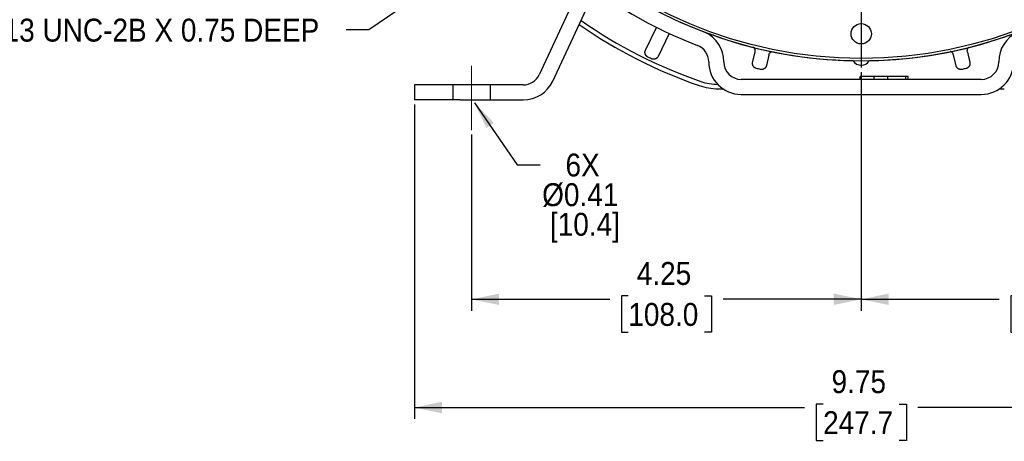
# Model space of a CAD drawing. Header units: inches. Extents: x 1.5 to 80, y 0 to 40.3.
# Tile 6 of 15: x 51.4 to 62.1, y 20.9 to 25.5. Entities that reach past the tile are written whole.
import ezdxf

# ---------------------------------------------------------------- set-up
doc = ezdxf.new("R2010")
doc.units = ezdxf.units.IN
doc.header["$MEASUREMENT"] = 0
for name, pattern in [('SLD-Center', [1.45, 0.7, -0.25, 0.25, -0.25]), ('SLD-Dashed', [0.45, 0.3, -0.15]), ('SLD-Solid', [0])]:
    doc.linetypes.add(name, pattern=pattern)
doc.layers.add('HIDDEN', color=104, linetype='SLD-Dashed')
doc.layers.add('SLD-0', color=7, linetype='Continuous')
doc.styles.add('SLDTEXTSTYLE0', font='GOTHIC.TTF', dxfattribs={"width": 0.913})
doc.styles.get("Standard").update_dxf_attribs({"font": 'GOTHIC.TTF'})
doc.dimstyles.new('SLDDIMSTYLE1', dxfattribs={"dimtxt": 0.25, "dimasz": 0.3, "dimexe": 0, "dimexo": 0.0625, "dimgap": 0.0625, "dimtad": 0, "dimtih": 1, "dimtoh": 1, "dimrnd": 1e-09, "dimzin": 12, "dimdsep": 46, "dimtxsty": 'SLDTEXTSTYLE0', "dimsah": 1, "dimcen": 0.09, "dimadec": 0, "dimazin": 3, "dimtfac": 1, "dimtofl": 0, "dimtmove": 0, "dimatfit": 3, "dimfxl": 0, "dimfrac": 2, "dimtolj": 1, "dimtzin": 12, "dimarcsym": 0})
doc.dimstyles.new('SLDDIMSTYLE3', dxfattribs={"dimtxt": 0.18, "dimasz": 0.3, "dimexe": 0, "dimexo": 0.0625, "dimgap": 0, "dimtad": 0, "dimtih": 1, "dimtoh": 1, "dimdec": 0, "dimrnd": 1e-09, "dimzin": 0, "dimdsep": 46, "dimtxsty": 'Standard', "dimsah": 1, "dimcen": 0.09, "dimadec": 0, "dimazin": 0, "dimtfac": 0.3, "dimtdec": 0, "dimtofl": 0, "dimtmove": 0, "dimatfit": 3, "dimfxl": 0, "dimfrac": 2, "dimtolj": 1, "dimtzin": 0, "dimarcsym": 0})
doc.dimstyles.new('SLDDIMSTYLE5', dxfattribs={"dimtxt": 0.25, "dimasz": 0.3, "dimexe": 0, "dimexo": 0.0625, "dimgap": 0.0625, "dimtad": 0, "dimtih": 1, "dimtoh": 1, "dimdec": 4, "dimzin": 4, "dimdsep": 46, "dimtxsty": 'SLDTEXTSTYLE0', "dimsah": 1, "dimcen": 0.09, "dimazin": 1, "dimtfac": 1, "dimtofl": 0, "dimtmove": 0, "dimatfit": 3, "dimfxl": 0, "dimfrac": 2, "dimtolj": 1, "dimtzin": 12, "dimarcsym": 0})
doc.dimstyles.new('SLDDIMSTYLE6', dxfattribs={"dimtxt": 0.25, "dimasz": 0.3, "dimexe": 0, "dimexo": 0.0625, "dimgap": 0.0625, "dimtad": 0, "dimtih": 1, "dimtoh": 1, "dimrnd": 1e-09, "dimzin": 12, "dimdsep": 46, "dimtxsty": 'SLDTEXTSTYLE0', "dimsah": 1, "dimcen": 0, "dimadec": 0, "dimazin": 3, "dimtfac": 1, "dimtofl": 0, "dimtmove": 0, "dimatfit": 3, "dimfxl": 0, "dimfrac": 2, "dimtolj": 1, "dimtzin": 12, "dimarcsym": 0})

# ---------------------------------------------------------------- blocks, each defined once
blk = doc.blocks.new('_D_14')
at = {"layer": 'SLD-0'}
for p, q in [((60.577, 34.832), (60.577, 36.69)), ((57.978, 32.481), (55.763, 34.696))]:
    blk.add_line(p, q, dxfattribs=at)
for start, end in [(90, 103.6473), (120.1758, 135)]:
    blk.add_arc((60.577, 29.882), 6.682, start, end, dxfattribs=at)
for points in [[(60.577, 36.565), (60.275, 36.62), (60.278, 36.495)], [(55.852, 34.607), (56.112, 34.77), (56.025, 34.86)]]:
    blk.add_solid(points, dxfattribs=at)
at = {"layer": 'SLD-0', "char_height": 0.25, "attachment_point": 1, "style": 'SLDTEXTSTYLE0'}
for s, insert in [('45.00°', (57.537, 36.375)), ('EQ. SPACED', (57.039, 35.978))]:
    blk.add_mtext(s, dxfattribs=dict(at, insert=insert))
blk = doc.blocks.new('_D_16')
at = {"layer": 'SLD-0'}
for p, q in [((60.577, 24.933), (60.577, 22.33)), ((56.327, 24.252), (56.327, 22.33)), ((56.327, 22.455), (57.833, 22.455)), ((58.036, 22.492), (57.96, 22.492)), ((57.96, 22.492), (57.96, 22.095)), ((58.867, 22.492), (58.944, 22.492)), ((58.944, 22.492), (58.944, 22.095)), ((60.577, 22.455), (59.07, 22.455)), ((57.96, 22.095), (58.036, 22.095)), ((58.944, 22.095), (58.867, 22.095))]:
    blk.add_line(p, q, dxfattribs=at)
for points in [[(56.327, 22.455), (56.627, 22.393), (56.627, 22.518)], [(60.577, 22.455), (60.277, 22.518), (60.277, 22.393)]]:
    blk.add_solid(points, dxfattribs=at)
at = {"layer": 'SLD-0', "char_height": 0.25, "attachment_point": 1, "style": 'SLDTEXTSTYLE0'}
for s, insert in [('4.25', (58.128, 22.862)), ('108.0', (58.036, 22.415))]:
    blk.add_mtext(s, dxfattribs=dict(at, insert=insert))
blk = doc.blocks.new('_D_17')
at = {"layer": 'SLD-0'}
for p, q in [((60.577, 24.933), (60.577, 22.33)), ((64.827, 24.252), (64.827, 22.33)), ((60.577, 22.455), (62.083, 22.455)), ((62.286, 22.492), (62.21, 22.492)), ((62.21, 22.492), (62.21, 22.095)), ((63.117, 22.492), (63.194, 22.492)), ((63.194, 22.492), (63.194, 22.095)), ((64.827, 22.455), (63.32, 22.455)), ((62.21, 22.095), (62.286, 22.095)), ((63.194, 22.095), (63.117, 22.095))]:
    blk.add_line(p, q, dxfattribs=at)
for points in [[(60.577, 22.455), (60.877, 22.393), (60.877, 22.518)], [(64.827, 22.455), (64.527, 22.518), (64.527, 22.393)]]:
    blk.add_solid(points, dxfattribs=at)
at = {"layer": 'SLD-0', "char_height": 0.25, "attachment_point": 1, "style": 'SLDTEXTSTYLE0'}
for s, insert in [('4.25', (62.378, 22.862)), ('108.0', (62.286, 22.415))]:
    blk.add_mtext(s, dxfattribs=dict(at, insert=insert))
blk = doc.blocks.new('_D_18')
at = {"layer": 'SLD-0'}
for p, q in [((57.807, 27.178), (55.207, 25.396)), ((55.207, 25.396), (54.957, 25.396))]:
    blk.add_line(p, q, dxfattribs=at)
blk.add_solid([(57.807, 27.178), (57.524, 27.06), (57.595, 26.957)], dxfattribs=at)
at = {"layer": 'SLD-0', "insert": (50.237, 25.517), "char_height": 0.25, "attachment_point": 1, "style": 'SLDTEXTSTYLE0'}
blk.add_mtext('4X 1/2-13 UNC-2B X 0.75 DEEP', dxfattribs=at)
blk = doc.blocks.new('_D_19')
at = {"layer": 'SLD-0'}
for p, q in [((55.702, 24.581), (55.702, 21.149)), ((65.452, 24.581), (65.452, 21.149)), ((55.702, 21.274), (59.958, 21.274)), ((60.161, 21.311), (60.085, 21.311)), ((60.085, 21.311), (60.085, 20.914)), ((60.992, 21.311), (61.069, 21.311)), ((61.069, 21.311), (61.069, 20.914)), ((65.452, 21.274), (61.195, 21.274)), ((60.085, 20.914), (60.161, 20.914)), ((61.069, 20.914), (60.992, 20.914))]:
    blk.add_line(p, q, dxfattribs=at)
for points in [[(55.702, 21.274), (56.002, 21.212), (56.002, 21.337)], [(65.452, 21.274), (65.152, 21.337), (65.152, 21.212)]]:
    blk.add_solid(points, dxfattribs=at)
at = {"layer": 'SLD-0', "char_height": 0.25, "attachment_point": 1, "style": 'SLDTEXTSTYLE0'}
for s, insert in [('9.75', (60.253, 21.681)), ('247.7', (60.161, 21.234))]:
    blk.add_mtext(s, dxfattribs=dict(at, insert=insert))
blk = doc.blocks.new('_D_28')
at = {"layer": 'SLD-0'}
for p, q in [((60.722, 36.381), (68.851, 36.381)), ((68.726, 36.381), (68.726, 30.917)), ((68.31, 30.543), (68.234, 30.543)), ((68.234, 30.543), (68.234, 30.146)), ((69.141, 30.543), (69.217, 30.543)), ((69.217, 30.543), (69.217, 30.146)), ((68.234, 30.146), (68.31, 30.146)), ((68.726, 24.631), (68.726, 30.095)), ((69.217, 30.146), (69.141, 30.146)), ((65.502, 24.631), (68.851, 24.631))]:
    blk.add_line(p, q, dxfattribs=at)
for points in [[(68.726, 36.381), (68.663, 36.081), (68.788, 36.081)], [(68.726, 24.631), (68.788, 24.931), (68.663, 24.931)]]:
    blk.add_solid(points, dxfattribs=at)
at = {"layer": 'SLD-0', "char_height": 0.25, "attachment_point": 1, "style": 'SLDTEXTSTYLE0'}
for s, insert in [('11.75', (68.31, 30.913)), ('298.5', (68.31, 30.465))]:
    blk.add_mtext(s, dxfattribs=dict(at, insert=insert))
blk = doc.blocks.new('SW_NOTE_4')
at = {"layer": 'SLD-0', "color": 0, "char_height": 0.25, "attachment_point": 1, "style": 'SLDTEXTSTYLE0'}
for s, insert in [('   6X ', (0.023, 0.122)), ('Ø0.41 ', (0.023, -0.202)), (' [10.4]', (0.023, -0.525))]:
    blk.add_mtext(s, dxfattribs=dict(at, insert=insert))
blk = doc.blocks.new('SW_CENTERMARKSYMBOL_5')
at = {"layer": 'SLD-0', "color": 0}
for p, q in [((0, 0.2), (0, 4.899)), ((-0.2, 0), (-4.899, 0)), ((0, 0), (-0.1, 0)), ((0, 0), (0, 0.1)), ((0, 0), (0, -0.1)), ((0, 0), (0.1, 0)), ((0.2, 0), (4.899, 0)), ((0, -0.2), (0, -4.899))]:
    blk.add_line(p, q, dxfattribs=at)

msp = doc.modelspace()

# ---------------------------------------------------------------- linework, layer by layer
at = {"color": 40, "linetype": 'SLD-Center', "lineweight": 18}
msp.add_line((56.32672, 24.30163), (56.32672, 25.13014), dxfattribs=at)
at = {"layer": 'HIDDEN'}
for p, q in [((56.12172, 24.79789), (56.12172, 24.63389)), ((56.53172, 24.63389), (56.53172, 24.79789))]:
    msp.add_line(p, q, dxfattribs=at)
at = {"layer": 'SLD-0', "linetype": 'SLD-Solid', "lineweight": 25}
for p, q in [((57.43017, 25.69328), (57.0624, 24.90459)), ((57.21103, 24.83528), (57.5788, 25.62397)), ((58.22298, 25.17223), (58.34347, 25.42244)), ((58.4822, 25.35561), (58.36171, 25.10542)), ((59.3924, 25.03955), (59.41829, 25.15295)), ((61.73516, 25.15295), (61.76104, 25.03955)), ((58.91272, 25.04779), (58.91272, 25.04489)), ((59.07672, 25.04489), (59.07672, 25.04779)), ((59.56841, 25.11868), (59.54253, 25.00528)), ((61.61092, 25.00528), (61.58503, 25.11868)), ((62.07672, 25.04779), (62.07672, 25.04489)), ((61.88672, 24.85489), (59.26672, 24.85489)), ((60.5639, 24.85489), (60.5639, 24.88489)), ((60.71705, 24.85489), (60.71705, 24.88489)), ((60.84299, 24.88489), (60.82652, 24.88489)), ((60.86519, 24.85489), (60.86519, 24.88489)), ((61.0624, 24.88489), (60.86519, 24.88489)), ((61.0624, 24.85489), (61.0624, 24.88489)), ((61.08954, 24.88489), (61.0624, 24.88489)), ((61.08954, 24.85489), (61.08954, 24.88489)), ((55.70172, 24.79489), (55.70172, 24.63089)), ((56.20172, 24.79489), (55.70172, 24.79489)), ((56.8902, 24.79489), (56.20172, 24.79489)), ((59.0159, 24.75239), (59.06733, 24.75239)), ((62.08612, 24.75239), (62.13755, 24.75239)), ((56.20172, 24.63089), (55.70172, 24.63089)), ((56.20172, 24.63089), (56.8902, 24.63089)), ((59.26672, 24.69089), (61.88672, 24.69089))]:
    msp.add_line(p, q, dxfattribs=at)
for centre, radius in [((60.57672, 29.88239), 4.79931), ((60.57672, 25.35239), 0.1105)]:
    msp.add_circle(centre, radius, dxfattribs=at)
for centre, radius, start, end in [((60.57672, 29.88239), 4.824, 271.069013, 308.871545), ((60.57672, 29.88239), 4.825, 233.66975, 306.33025), ((60.57672, 29.88239), 4.824, 233.726362, 268.930987), ((60.57672, 29.88089), 4.9865, 236.915538, 249.012942), ((60.57672, 29.88239), 5.345, 235.117514, 250.870918), ((60.57672, 29.88239), 5.393, 235.206344, 250.870918), ((58.72272, 25.04779), 0.354, 0, 64.658937), ((62.43072, 25.04779), 0.354, 115.341063, 180), ((58.72272, 25.04779), 0.19, 0, 69.012942), ((59.26672, 25.04489), 0.354, 180, 270), ((59.26672, 25.04489), 0.19, 180, 270), ((60.57672, 25.11347), 0.10508, 211.077117, 328.922883), ((61.88672, 25.04489), 0.19, 270, 0), ((61.88672, 25.04489), 0.354, 270, 0), ((56.8902, 24.98489), 0.19, 270, 335), ((56.8902, 24.98489), 0.354, 270, 335), ((59.0159, 25.38239), 0.582, 250.870918, 270), ((59.0159, 25.38239), 0.63, 250.870918, 270)]:
    msp.add_arc(centre, radius, start, end, dxfattribs=at)
for points, knots in [([(58.24844, 25.09893), (58.24703, 25.09966), (58.2442, 25.10112), (58.2402, 25.10379), (58.2364, 25.10679), (58.23288, 25.11014), (58.22966, 25.11378), (58.2268, 25.11767), (58.22431, 25.12176), (58.22221, 25.12598), (58.22022, 25.13104), (58.21847, 25.13732), (58.2174, 25.14516), (58.21757, 25.15391), (58.2192, 25.16322), (58.2217, 25.16918), (58.22298, 25.17223)], [0, 0, 0, 0, 0.05515366, 0.11098933, 0.16727225, 0.22375514, 0.28018422, 0.33630565, 0.39187192, 0.44664797, 0.50041638, 0.58109152, 0.67320295, 0.77528635, 0.88515788, 1, 1, 1, 1]), ([(59.41829, 25.15295), (59.41912, 25.16063), (59.42077, 25.17597), (59.41346, 25.19673), (59.40388, 25.20592), (59.39986, 25.20978)], [0, 0, 0, 0, 0.36801182, 0.73480348, 1, 1, 1, 1]), ([(59.56841, 25.11868), (59.57102, 25.12589), (59.57624, 25.14029), (59.58886, 25.15394), (59.598, 25.15727), (59.59993, 25.15797)], [0, 0, 0, 0, 0.44124844, 0.8821745, 1, 1, 1, 1]), ([(61.58503, 25.11868), (61.58244, 25.12594), (61.57725, 25.14044), (61.56296, 25.1551), (61.55188, 25.15886), (61.5481, 25.16015)], [0, 0, 0, 0, 0.397627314, 0.793936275, 1, 1, 1, 1]), ([(61.73516, 25.15295), (61.73434, 25.16061), (61.73271, 25.17592), (61.73954, 25.19589), (61.74841, 25.20452), (61.75175, 25.20777)], [0, 0, 0, 0, 0.383925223, 0.767569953, 1, 1, 1, 1]), ([(58.36171, 25.10542), (58.36103, 25.10407), (58.35966, 25.10139), (58.35721, 25.09764), (58.35455, 25.09415), (58.35169, 25.09096), (58.34869, 25.08809), (58.3456, 25.08555), (58.34247, 25.08333), (58.33936, 25.08143), (58.3363, 25.07982), (58.33334, 25.07848), (58.32877, 25.07673), (58.3223, 25.07499), (58.31374, 25.07407), (58.30504, 25.07452), (58.29649, 25.07626), (58.29117, 25.07851), (58.28853, 25.07962)], [0, 0, 0, 0, 0.05271198, 0.1047487, 0.15580935, 0.20560871, 0.25388351, 0.30039732, 0.3449438, 0.38734826, 0.42746766, 0.46518937, 0.50042879, 0.59777594, 0.69781327, 0.79916765, 0.90037552, 1, 1, 1, 1]), ([(59.43353, 24.97375), (59.43199, 24.97415), (59.42891, 24.97495), (59.42442, 24.97666), (59.42005, 24.97875), (59.41586, 24.98123), (59.41192, 24.98406), (59.40826, 24.98721), (59.40493, 24.99064), (59.40195, 24.99429), (59.39888, 24.99878), (59.39578, 25.00451), (59.39299, 25.01192), (59.39121, 25.02049), (59.39073, 25.02993), (59.39184, 25.0363), (59.3924, 25.03955)], [0, 0, 0, 0, 0.05515266, 0.11098733, 0.16726935, 0.22375156, 0.28018029, 0.33630179, 0.39186869, 0.44664598, 0.5004163, 0.58109508, 0.67320768, 0.77529026, 0.88515983, 1, 1, 1, 1]), ([(61.76104, 25.03955), (61.76134, 25.03807), (61.76194, 25.03512), (61.76238, 25.03066), (61.76247, 25.02627), (61.76222, 25.022), (61.76166, 25.01788), (61.76083, 25.01397), (61.75977, 25.01029), (61.75852, 25.00686), (61.75714, 25.00369), (61.75566, 25.0008), (61.75318, 24.99659), (61.7492, 24.99119), (61.74309, 24.98513), (61.73601, 24.98006), (61.72824, 24.97609), (61.72268, 24.97453), (61.71992, 24.97375)], [0, 0, 0, 0, 0.05271115, 0.10474691, 0.15580657, 0.20560503, 0.25387913, 0.30039254, 0.344939, 0.38734387, 0.42746418, 0.46518732, 0.50042871, 0.59777884, 0.69781713, 0.79917092, 0.90037729, 1, 1, 1, 1]), ([(59.54253, 25.00528), (59.54216, 25.00382), (59.54142, 25.0009), (59.53988, 24.9967), (59.53806, 24.9927), (59.53598, 24.98896), (59.53369, 24.98549), (59.53124, 24.98233), (59.52869, 24.97947), (59.52608, 24.97692), (59.52345, 24.97467), (59.52087, 24.97271), (59.51681, 24.96999), (59.51088, 24.96686), (59.50274, 24.96404), (59.49416, 24.96255), (59.48544, 24.96234), (59.47975, 24.96335), (59.47693, 24.96384)], [0, 0, 0, 0, 0.05271115, 0.1047469, 0.15580656, 0.20560502, 0.25387912, 0.30039253, 0.34493899, 0.38734387, 0.42746418, 0.46518731, 0.50042871, 0.59777884, 0.69781712, 0.79917092, 0.90037729, 1, 1, 1, 1]), ([(61.67652, 24.96384), (61.67496, 24.96354), (61.67184, 24.96292), (61.66704, 24.96251), (61.6622, 24.96249), (61.65736, 24.96292), (61.65258, 24.96376), (61.64791, 24.96501), (61.64342, 24.96666), (61.63915, 24.96865), (61.63444, 24.97136), (61.62916, 24.97518), (61.62343, 24.98065), (61.61811, 24.9876), (61.61358, 24.99589), (61.61182, 25.00211), (61.61092, 25.00528)], [0, 0, 0, 0, 0.05515267, 0.11098733, 0.16726935, 0.22375156, 0.28018029, 0.3363018, 0.39186869, 0.44664598, 0.5004163, 0.58109509, 0.67320768, 0.77529026, 0.88515984, 1, 1, 1, 1]), ([(60.71705, 24.88489), (60.71006, 24.88489), (60.6963, 24.88489), (60.67619, 24.88489), (60.65718, 24.88489), (60.6392, 24.88489), (60.62278, 24.88489), (60.60794, 24.88489), (60.595, 24.88489), (60.5839, 24.88489), (60.57508, 24.88489), (60.56857, 24.88489), (60.56467, 24.88489), (60.56416, 24.88489), (60.5639, 24.88489)], [0, 0, 0, 0, 0.08599012, 0.16910844, 0.25052858, 0.3322557, 0.41357637, 0.49412615, 0.57630593, 0.66071267, 0.74612727, 0.83001499, 0.91441973, 1, 1, 1, 1]), ([(60.86519, 24.88489), (60.86505, 24.88489), (60.86478, 24.88489), (60.86271, 24.88489), (60.85945, 24.88489), (60.8547, 24.88489), (60.84862, 24.88489), (60.84135, 24.88489), (60.83249, 24.88489), (60.8226, 24.88489), (60.81164, 24.88489), (60.80001, 24.88489), (60.78772, 24.88489), (60.77478, 24.88489), (60.76122, 24.88489), (60.74704, 24.88489), (60.73223, 24.88489), (60.72216, 24.88489), (60.71705, 24.88489)], [0, 0, 0, 0, 0.0652308, 0.1284049, 0.19006707, 0.25094337, 0.31154583, 0.3728628, 0.43502367, 0.49907172, 0.56309108, 0.62551011, 0.68668004, 0.7472825, 0.8085635, 0.8707421, 0.93434095, 1, 1, 1, 1])]:
    msp.add_open_spline(points, degree=3, knots=knots, dxfattribs=at)
for points in [[(58.28853, 25.07962), (58.27514, 25.086), (58.26177, 25.09244), (58.24844, 25.09893)], [(59.47693, 24.96384), (59.46245, 24.96708), (59.44798, 24.97038), (59.43353, 24.97375)], [(61.71992, 24.97375), (61.70547, 24.97038), (61.691, 24.96708), (61.67652, 24.96384)]]:
    msp.add_open_spline(points, degree=3, dxfattribs=at)

# ---------------------------------------------------------------- block references
at = {"layer": 'SLD-0'}
for name, p in [('SW_CENTERMARKSYMBOL_5', (60.57672, 29.88239)), ('SW_NOTE_4', (57.07311, 23.9235))]:
    msp.add_blockref(name, p, dxfattribs=at)

# ---------------------------------------------------------------- dimensions: what is measured, and where the dimension line sits
dim = msp.add_angular_dim_2l(base=(59.78278, 36.51733), line1=((60.57672, 34.7817), (60.57672, 24.98307)), line2=((60.57672, 29.88239), (58.01346, 32.44565)), text='<>\\PEQ. SPACED', dimstyle='SLDDIMSTYLE5', dxfattribs=at)
dim.commit()
dim.dimension.update_dxf_attribs({"geometry": '_D_14', "text_midpoint": (58.01953, 36.05601), "dimtype": 162})
dim = msp.add_linear_dim(base=(68.72566, 24.63089), p1=(60.67172, 36.38139), p2=(65.45172, 24.63089), angle=90, dimstyle='SLDDIMSTYLE1', dxfattribs=at)
dim.commit()
dim.dimension.update_dxf_attribs({"geometry": '_D_28', "text_midpoint": (68.72566, 30.50614), "dimtype": 160})
dim = msp.add_diameter_dim_2p(p1=(58.21969, 27.46044), p2=(57.80723, 27.17781), text='4X 1/2-13 UNC-2B X 0.75 DEEP', dimstyle='SLDDIMSTYLE6', override={"dimpost": '<>'}, dxfattribs=at)
dim.commit()
dim.dimension.update_dxf_attribs({"geometry": '_D_18', "text_midpoint": (52.59735, 25.39632), "dimtype": 163})
for base, p1, p2, picture, middle in [((60.57672, 22.45535), (56.32672, 24.30163), (60.57672, 24.98307), '_D_16', (58.45172, 22.45535)), ((60.57672, 22.45535), (64.82672, 24.30163), (60.57672, 24.98307), '_D_17', (62.70172, 22.45535)), ((65.45172, 21.27425), (55.70172, 24.63089), (65.45172, 24.63089), '_D_19', (60.57672, 21.27425))]:
    dim = msp.add_linear_dim(base=base, p1=p1, p2=p2, dimstyle='SLDDIMSTYLE1', dxfattribs=at)
    dim.commit()
    dim.dimension.update_dxf_attribs({"geometry": picture, "text_midpoint": middle, "dimtype": 160})

# ---------------------------------------------------------------- leaders
msp.add_leader([(56.35874, 24.59847), (56.82311, 23.9235), (57.07311, 23.9235)], dimstyle='SLDDIMSTYLE3', dxfattribs=at)

doc.saveas('drawing.dxf')
